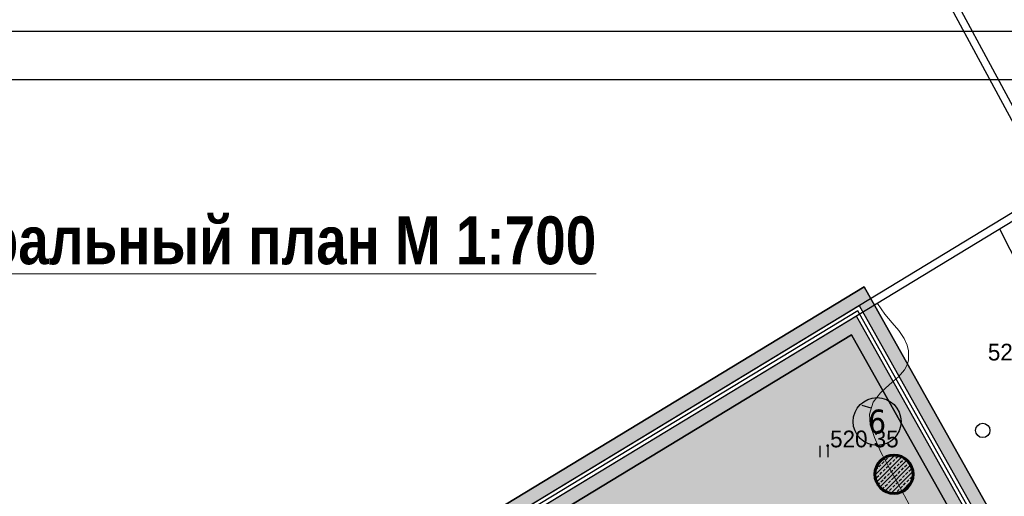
# Model space of a CAD drawing. Header units: millimetres. Extents: x -1128748 to 3035412, y -2195448 to -435774.
# Tile 62 of 159: x 378209 to 429631, y -1431868 to -1406949. Entities that reach past the tile are written whole.
import ezdxf
from ezdxf.enums import TextEntityAlignment as Align

# ---------------------------------------------------------------- set-up
doc = ezdxf.new("R2010")
doc.units = ezdxf.units.MM
for name, color, linetype in [('(004) Точки рельефа', 7, 'Continuous'), ('(028) Гидротехн.', 7, 'Continuous'), ('(031) Горизонтали', 42, 'Continuous'), ('(036) Растительность', 7, 'Continuous'), ('(038) Деревья', 7, 'Continuous'), ('(040) Ограда', 7, 'Continuous'), ('GLUXOY OG', 7, 'Continuous')]:
    doc.layers.add(name, color=color, linetype=linetype)
doc.layers.add('(042) Бергштрих', color=32, linetype='Continuous', lineweight=30)
doc.layers.add('Основная надпись', color=7, linetype='Continuous', lineweight=30)
doc.styles.add('D-431', font='txt')
doc.styles.add('GOST Common_6', font='GOST_Common.ttf', dxfattribs={"width": 0.9, "height": 2.5})
doc.styles.get("Standard").update_dxf_attribs({"font": 'arial.ttf'})
doc.styles.add('Tahoma', font='tahoma.ttf')
doc.linetypes.add('ОГРАДА_БЕТ', pattern='A,4,["|",Standard,S=0.8,R=0,X=0,Y=-0.8],4', length=8)
doc.linetypes.add('ОГРАДА_ГЛИН', pattern='A,4,["|",Standard,S=0.8,R=0,X=0,Y=-0.8],0.5,["|",Standard,S=0.8,R=0,X=0,Y=-0.8],3.5', length=8)

# ---------------------------------------------------------------- blocks, each defined once
blk = doc.blocks.new('d')
at = {"layer": '(038) Деревья'}
blk.add_ellipse((0, 0), major_axis=(0.265, 0.265), ratio=1, start_param=5.497787, end_param=11.780972, dxfattribs=at)
blk = doc.blocks.new('I04010')
for p, q in [((-0.412273, 0.007146), (-0.412273, 1.207146)), ((0.387727, 1.207146), (0.387727, 0.007146))]:
    blk.add_line(p, q)
blk = doc.blocks.new('A$C05d28b1e')
at = {"layer": '(004) Точки рельефа', "color": 7, "linetype": 'ByBlock', "lineweight": -2}
blk.add_point((-72241, 97318), dxfattribs=at)
at = {"layer": '(028) Гидротехн.', "ltscale": 600}
blk.add_lwpolyline([(-43534, 73566), (-54302, 91845), (-60013, 102269), (-63249, 108647)], dxfattribs=at)
at = {"layer": '(031) Горизонтали', "color": 42, "linetype": 'Continuous', "lineweight": 0, "ltscale": 600}
blk.add_lwpolyline([(-67966, 94219), (-68507, 95223), (-69017, 96147), (-69461, 96989), (-69806, 97743), (-70019, 98407), (-70065, 98975), (-69873, 99590), (-69489, 100085), (-69013, 100514), (-68543, 100929), (-68237, 101287), (-68083, 101589), (-68027, 101813), (-68016, 101932), (-68014, 102052), (-68029, 102275), (-68095, 102577), (-68251, 102933), (-68533, 103338), (-68881, 103746), (-69261, 104206), (-69638, 104765)], dxfattribs=at)
at = {"layer": '(040) Ограда', "ltscale": 600, "flags": 128}
blk.add_lwpolyline([(-65264, 129736), (-69528, 127118), (-60665, 110686), (-137359, 64080), (-200340, 25826), (-120613, -95364), (-115995, -101905)], dxfattribs=at)
at = {"layer": '(040) Ограда', "linetype": 'ОГРАДА_БЕТ', "ltscale": 600, "flags": 128}
blk.add_lwpolyline([(-64714, 129605), (-68996, 126975), (-60133, 110541), (-137151, 63738), (-199778, 25699), (-120282, -95139), (-115668, -101674)], dxfattribs=at)
at = {"layer": '(042) Бергштрих', "color": 32, "linetype": 'Continuous', "lineweight": 30, "ltscale": 600}
blk.add_line((-69969, 99282), (-70446, 99432), dxfattribs=at)
at = {"layer": '(036) Растительность', "linetype": 'Continuous', "xscale": 500, "yscale": 500, "zscale": 500}
blk.add_blockref('I04010', (-72435, 96715), dxfattribs=at)
at = {"layer": '(038) Деревья', "linetype": 'Continuous', "xscale": 1000, "yscale": 1000, "zscale": 1000}
blk.add_blockref('d', (-64144, 98122), dxfattribs=at)
at = {"layer": '(004) Точки рельефа', "linetype": 'ByBlock', "char_height": 875, "attachment_point": 4, "style": 'D-431'}
for s, insert in [('521.12', (-63877, 102209)), ('520.35', (-72116, 97668))]:
    blk.add_mtext(s, dxfattribs=dict(at, insert=insert))
blk = doc.blocks.new('A11111111111')
blk.add_lwpolyline([(-186450, -2503181), (654550, -2503181), (654550, -1909181), (-186450, -1909181)], close=True)
blk.add_lwpolyline([(649550, -2498181), (-166450, -2498181), (-166450, -1914181), (649550, -1914181), (649550, -2498181)])
blk = doc.blocks.new('A$C21a919d0')
h = blk.add_hatch()
h.set_pattern_fill('ANSI33', color=1, scale=50)
h.set_pattern_definition([(45, (-1779951.2, 462315.66), (-224.506403, 224.506403), []), (45, (-1779726.7, 462315.66), (-224.506403, 224.506403), [158.75, -79.375])])
edge = h.paths.add_edge_path()
edge.add_arc((0, 0), 1000, 0, 360)
at = {"lineweight": 60}
blk.add_circle((0, 0), 1000, dxfattribs=at)
blk = doc.blocks.new('Eksplikatsia')
h = blk.add_hatch(color=2)
h.dxf.hatch_style = 1
edge = h.paths.add_edge_path()
edge.add_arc((0, 0), 1250, 0, 360)
at = {"lineweight": 30}
blk.add_circle((0, 0), 1250, dxfattribs=at)
at = {"color": 1}
blk.add_attdef('№', text='', height=1250, dxfattribs=at).set_placement((0, 0), align=Align.MIDDLE_CENTER)

msp = doc.modelspace()

# ---------------------------------------------------------------- hatches: boundary and pattern name
at = {"true_color": 0xb1ab95}
h = msp.add_hatch(color=253, dxfattribs=at)
h.dxf.hatch_style = 1
edge = h.paths.add_edge_path(flags=17)
edge.add_line((408230.121, -1667049.643), (407816.608, -1666481.464))
edge.add_line((407816.608, -1666481.464), (406833.046, -1667339.24))
edge.add_line((406833.046, -1667339.24), (369446.405, -1615968.894))
edge.add_line((369446.405, -1615968.894), (314131.166, -1531886.892))
edge.add_arc((319562.551, -1527471.006), 7000, 211.2865698, 219.1121956, ccw=False)
edge.add_line((313580.487, -1531106.237), (313131.145, -1530366.809))
edge.add_line((313131.145, -1530366.809), (293854.901, -1501065.928))
edge.add_line((293854.901, -1501065.928), (421647.447, -1423424.945))
edge.add_line((421647.447, -1423424.945), (426742.124, -1432503.276))
edge.add_line((426742.124, -1432503.276), (423931.071, -1434165.042))
edge.add_line((423931.071, -1434165.042), (426984.385, -1439330.046))
edge.add_line((426984.385, -1439330.046), (429679.23, -1437736.978))
edge.add_line((429679.23, -1437736.978), (483014.385, -1532776.209))
edge.add_line((483014.385, -1532776.209), (452390.086, -1553037.605))
edge.add_line((452390.086, -1553037.605), (452158.619, -1558086.794))
edge.add_line((452158.619, -1558086.794), (453515.003, -1559924.781))
edge.add_line((453515.003, -1559924.781), (432643.947, -1578672))
edge.add_line((432643.947, -1578672), (463611.26, -1618599.64))
edge.add_line((463611.26, -1618599.64), (417034.932, -1658591.093))
edge.add_line((417034.932, -1658591.093), (414167.683, -1655252.787))
edge.add_line((414167.683, -1655252.787), (409797.246, -1659006.526))
edge.add_line((409797.246, -1659006.526), (412814.397, -1663152.179))
edge.add_line((412814.397, -1663152.179), (413924.941, -1662183.661))
edge.add_line((413924.941, -1662183.661), (411384.13, -1659225.423))
edge.add_line((411384.13, -1659225.423), (414039.23, -1656944.975))
edge.add_line((414039.23, -1656944.975), (416580.579, -1659903.839))
edge.add_line((416580.579, -1659903.839), (464572.546, -1618696.887))
edge.add_line((464572.546, -1618696.887), (433596.19, -1578757.587))
edge.add_line((433596.19, -1578757.587), (454455.755, -1560020.69))
edge.add_line((454455.755, -1560020.69), (452869.252, -1557870.876))
edge.add_line((452869.252, -1557870.876), (453073.058, -1553425.08))
edge.add_line((453073.058, -1553425.08), (483943.235, -1533001.009))
edge.add_line((483943.235, -1533001.009), (421903.266, -1422450.454))
edge.add_line((421903.266, -1422450.454), (292871.301, -1500844.452))
edge.add_line((292871.301, -1500844.452), (368870.696, -1616367.433))
edge.add_line((368870.696, -1616367.433), (406716.949, -1668369.298))
edge.add_line((406716.949, -1668369.298), (408230.121, -1667049.643))
h.paths.add_polyline_path([(368541.72, -1616595.17), (292309.245, -1500717.895), (422049.448, -1421893.602), (484474.007, -1533129.466), (453463.328, -1553646.495), (453275.328, -1557747.495), (454993.328, -1560075.495), (434140.328, -1578806.495), (465120.044, -1618750.126), (416841.176, -1660207.249), (417362.169, -1660813.835), (414707.069, -1663094.283), (414185.571, -1662487.11), (413050.69, -1663476.853), (414224.911, -1665090.267), (419054.357, -1660942.288), (418207.672, -1659956.502), (466081.311, -1618847.35), (435092.571, -1578892.082), (455934.081, -1560171.403), (453985.962, -1557531.577), (454146.301, -1554033.97), (485402.856, -1533354.266), (422305.267, -1420919.111), (291325.645, -1500496.418), (367966.011, -1616993.708), (406534.51, -1669987.96), (408879.926, -1667942.495), (408466.414, -1667374.316), (406650.607, -1668957.902)])
at = {"true_color": 0x7abf6e, "transparency": 33554687}
h = msp.add_hatch(color=83, dxfattribs=at)
h.dxf.hatch_style = 1
edge = h.paths.add_edge_path()
edge.add_line((423931.071, -1434165.042), (426742.124, -1432503.276))
edge.add_line((426742.124, -1432503.276), (421647.447, -1423424.945))
edge.add_line((421647.447, -1423424.945), (293854.901, -1501065.928))
edge.add_line((293854.901, -1501065.928), (313131.145, -1530366.809))
edge.add_line((313131.145, -1530366.809), (296526.561, -1503042.639))
edge.add_line((296526.561, -1503042.639), (295306.161, -1501034.375))
edge.add_line((295306.161, -1501034.375), (300049.084, -1498152.155))
edge.add_line((300049.084, -1498152.155), (301269.483, -1500160.42))
edge.add_line((301269.483, -1500160.42), (321651.406, -1487774.559))
edge.add_line((321651.406, -1487774.559), (408742.714, -1437381.201))
edge.add_arc((412248.513, -1443440.028), 7000, 48.6798708, 120.054821, ccw=False)
edge.add_arc((418851.168, -1435929.705), 3000, 228.6798708, 299.8780372)
edge.add_line((420345.634, -1438530.969), (424948.686, -1435886.444))
edge.add_line((424948.686, -1435886.444), (423931.071, -1434165.042))

# ---------------------------------------------------------------- linework, layer by layer
for points in [[(408926.503, -1667901.874), (406534.51, -1669987.96), (367966.011, -1616993.708), (291325.645, -1500496.418), (422305.267, -1420919.111), (485402.856, -1533354.266), (454146.301, -1554033.97), (453985.962, -1557531.577), (455934.081, -1560171.403), (435092.571, -1578892.082), (466081.311, -1618847.35), (418207.672, -1659956.502), (419054.357, -1660942.288), (414224.911, -1665090.267)], [(466081.311, -1618847.35), (435092.571, -1578892.082), (455934.081, -1560171.403), (453985.962, -1557531.577), (454146.301, -1554033.97), (485402.856, -1533354.266), (422305.267, -1420919.111), (291325.645, -1500496.418), (367966.011, -1616993.708)], [(368541.72, -1616595.17), (292309.245, -1500717.895), (422049.448, -1421893.602), (484474.007, -1533129.466), (453463.328, -1553646.495), (453275.328, -1557747.495), (454993.328, -1560075.495), (434140.328, -1578806.495), (465120.044, -1618750.126)], [(464572.546, -1618696.887), (433596.19, -1578757.587), (454455.755, -1560020.69), (452869.252, -1557870.876), (453073.058, -1553425.08), (483943.235, -1533001.009), (421903.266, -1422450.454), (292871.301, -1500844.452), (368870.696, -1616367.433)], [(426742.124, -1432503.276), (421647.447, -1423424.945), (293854.901, -1501065.928), (369446.405, -1615968.894), (406833.046, -1667339.24), (407816.608, -1666481.464)]]:
    msp.add_lwpolyline(points)
msp.add_lwpolyline([(369446.405, -1615968.894), (314131.166, -1531886.892, -0.034159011), (313580.487, -1531106.237), (313131.145, -1530366.809), (293854.901, -1501065.928), (421647.447, -1423424.945), (426742.124, -1432503.276), (423931.071, -1434165.042), (426984.385, -1439330.046), (429679.23, -1437736.978), (483014.385, -1532776.209), (452390.086, -1553037.605), (452158.619, -1558086.794), (453515.003, -1559924.781), (432643.947, -1578672), (463611.26, -1618599.64)], format="xyb")
msp.add_lwpolyline([(423931.071, -1434165.042), (426742.124, -1432503.276), (421647.447, -1423424.945), (293854.901, -1501065.928), (313131.145, -1530366.809), (296526.561, -1503042.639), (295306.161, -1501034.375), (300049.084, -1498152.155), (301269.483, -1500160.42), (321651.406, -1487774.559), (408742.714, -1437381.201, -0.321907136), (416870.372, -1438182.802, 0.32105605), (420345.634, -1438530.969), (424948.686, -1435886.444)], format="xyb", close=True)
at = {"layer": 'GLUXOY OG', "color": 186, "linetype": 'ОГРАДА_ГЛИН', "lineweight": 30, "ltscale": 400}
for points in [[(406650.607, -1668957.902), (368541.72, -1616595.17), (292309.245, -1500717.895), (422049.448, -1421893.602), (484474.007, -1533129.466), (453463.328, -1553646.495), (453275.328, -1557747.495), (454993.328, -1560075.495), (434140.328, -1578806.495), (465120.044, -1618750.126)], [(464572.546, -1618696.887), (433596.19, -1578757.587), (454455.755, -1560020.69), (452869.252, -1557870.876), (453073.058, -1553425.08), (483943.235, -1533001.009), (421903.266, -1422450.454), (292871.301, -1500844.452), (368870.696, -1616367.433), (406716.949, -1668369.298)]]:
    msp.add_lwpolyline(points, dxfattribs=at)
at = {"layer": 'GLUXOY OG', "color": 186, "lineweight": 30, "ltscale": 400}
msp.add_lwpolyline([(464846.295, -1618723.507), (433868.259, -1578782.041), (454724.542, -1560048.092), (453072.29, -1557809.185), (453268.193, -1553535.787), (484208.621, -1533065.238), (421976.357, -1422172.028), (292590.273, -1500781.173), (368706.208, -1616481.301), (406683.778, -1668663.6)], dxfattribs=at)

# ---------------------------------------------------------------- block references
at = {"xscale": 0.5, "yscale": 0.5, "zscale": 0.5}
msp.add_blockref('A11111111111', (371649.412, -452985.195), dxfattribs=at)
ref = msp.add_blockref('Eksplikatsia', (422987.143, -1427956.85))
ref.add_attrib('№', '6', dxfattribs={"color": 1, "height": 1250, "style": 'Tahoma'}).set_placement((422987.143, -1427956.85), align=Align.MIDDLE_CENTER)
msp.add_blockref('A$C21a919d0', (423870.881, -1430715.64))

# ---------------------------------------------------------------- texts
at = {"layer": 'Основная надпись', "lineweight": 20, "insert": (389033.937, -1418861.239), "char_height": 2500, "width": 74411.90578, "attachment_point": 5, "line_spacing_factor": 1.022766, "style": 'GOST Common_6'}
msp.add_mtext('{\\fArial Narrow|b1|i0|c204|p34;\\W1;\\L\\C0;Генеральный план М 1:700}', dxfattribs=at)

# ---------------------------------------------------------------- next in the draw order: block references
at = {"color": 5, "lineweight": 50}
msp.add_blockref('A$C05d28b1e', (492649.328, -1526543.495), dxfattribs=at)

doc.saveas('drawing.dxf')
